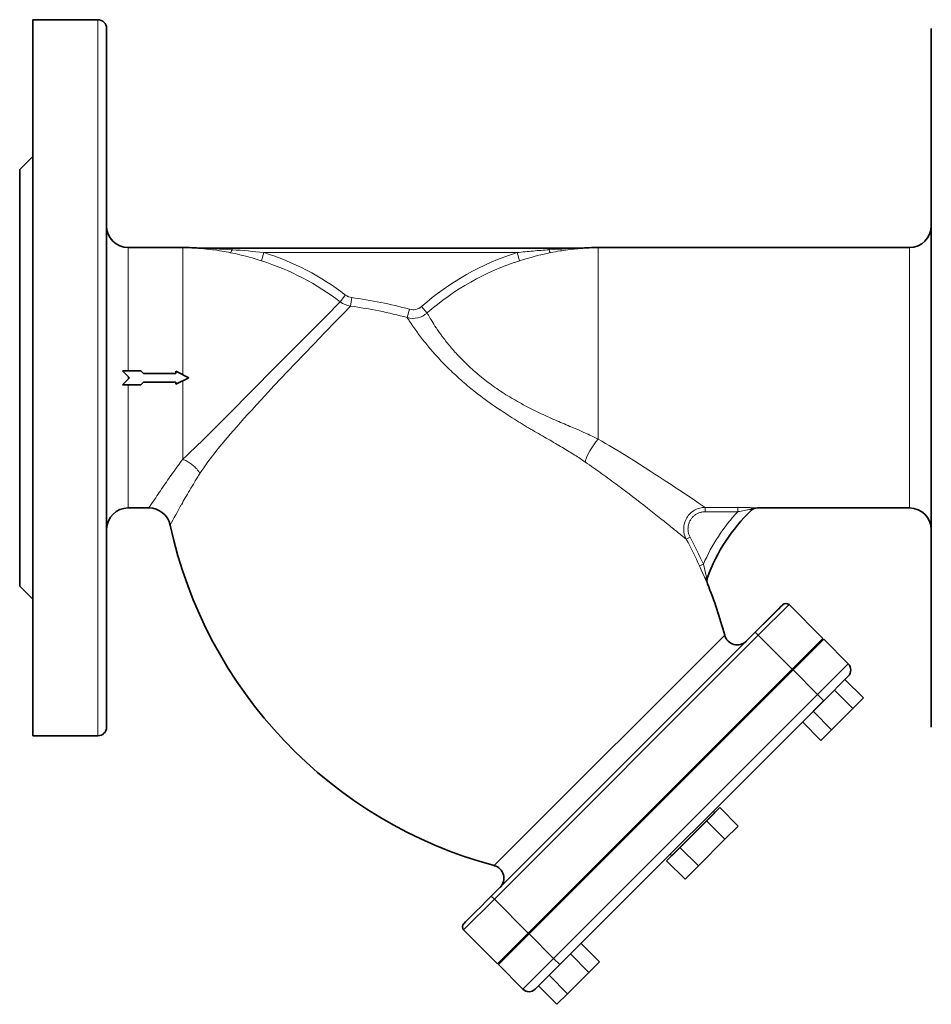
# Model space of a CAD drawing. Extents: x 227 to 1093, y 137 to 811.
# Tile 3 of 6: x 465 to 675, y 303 to 529. Entities that reach past the tile are written whole.
import ezdxf

# ---------------------------------------------------------------- set-up
doc = ezdxf.new("R2010")
doc.units = 0

msp = doc.modelspace()

# ---------------------------------------------------------------- linework, layer by layer
at = {"color": 7, "lineweight": 35}
for p, q in [((468.49, 446.93), (468.49, 529.43)), ((675.49, 527.43), (675.49, 446.93)), ((465.49, 398.93), (465.49, 494.93)), ((514.4, 476.78), (587.42, 476.78)), ((598.76, 476.93), (670.49, 476.93)), ((468.49, 364.43), (468.49, 446.93)), ((675.49, 446.93), (675.49, 366.43)), ((635.45, 416.93), (670.49, 416.93)), ((574.12, 327.48), (634.93, 388.3)), ((582.6, 319), (643.42, 379.81)), ((582.82, 318.79), (643.63, 379.6)), ((650.7, 372.53), (589.89, 311.72))]:
    msp.add_line(p, q, dxfattribs=at)
at = {"color": 7, "lineweight": 35, "ltscale": 0.375}
for p, q in [((468.49, 529.43), (483.49, 529.43)), ((468.49, 364.43), (483.49, 364.43))]:
    msp.add_line(p, q, dxfattribs=at)
at = {"color": 7, "lineweight": 13}
for p, q in [((483.49, 529.43), (483.49, 446.93)), ((490.49, 476.93), (490.49, 448.56)), ((503.06, 476.93), (503.06, 447.62)), ((598.76, 446.93), (598.76, 476.93)), ((670.49, 476.93), (670.49, 446.93)), ((580.06, 475.78), (521.76, 475.78)), ((483.49, 446.93), (483.49, 364.43)), ((670.49, 446.93), (670.49, 416.93)), ((490.49, 445.29), (490.49, 416.93)), ((574.83, 326.78), (635.64, 387.59)), ((627.89, 387.62), (578.04, 337.77)), ((649.28, 373.94), (588.47, 313.13))]:
    msp.add_line(p, q, dxfattribs=at)
at = {"color": 7, "lineweight": 35, "ltscale": 0.01781}
for p, q in [((485.49, 527.43), (485.49, 526.72)), ((485.49, 367.14), (485.49, 366.43))]:
    msp.add_line(p, q, dxfattribs=at)
at = {"color": 7, "lineweight": 35, "ltscale": 0.062691}
for p, q in [((485.49, 526.72), (485.49, 524.21)), ((485.49, 369.65), (485.49, 367.14))]:
    msp.add_line(p, q, dxfattribs=at)
at = {"color": 7, "lineweight": 35, "ltscale": 0.123012}
for p, q in [((485.49, 524.21), (485.49, 519.29)), ((485.49, 374.57), (485.49, 369.65))]:
    msp.add_line(p, q, dxfattribs=at)
at = {"color": 7, "lineweight": 35, "ltscale": 0.089108}
for p, q in [((485.49, 519.29), (485.49, 515.72)), ((485.49, 378.13), (485.49, 374.57))]:
    msp.add_line(p, q, dxfattribs=at)
at = {"color": 7, "lineweight": 35, "ltscale": 0.109882}
for p, q in [((485.49, 515.72), (485.49, 511.33)), ((485.49, 382.53), (485.49, 378.13))]:
    msp.add_line(p, q, dxfattribs=at)
at = {"color": 7, "lineweight": 35, "ltscale": 0.131968}
for p, q in [((485.49, 511.33), (485.49, 506.05)), ((485.49, 387.81), (485.49, 382.53))]:
    msp.add_line(p, q, dxfattribs=at)
at = {"color": 7, "lineweight": 35, "ltscale": 0.154745}
for p, q in [((485.49, 506.05), (485.49, 499.86)), ((485.49, 394), (485.49, 387.81))]:
    msp.add_line(p, q, dxfattribs=at)
at = {"color": 7, "lineweight": 35, "ltscale": 0.17738}
for p, q in [((485.49, 499.86), (485.49, 492.76)), ((485.49, 401.09), (485.49, 394))]:
    msp.add_line(p, q, dxfattribs=at)
at = {"color": 7, "lineweight": 35, "ltscale": 0.106066}
for p, q in [((465.49, 494.93), (468.49, 497.93)), ((493.4, 448.56), (489.15, 448.56)), ((493.4, 445.29), (489.15, 445.29)), ((465.49, 398.93), (468.49, 395.93))]:
    msp.add_line(p, q, dxfattribs=at)
at = {"color": 7, "lineweight": 35, "ltscale": 0.198848}
msp.add_line((485.49, 492.76), (485.49, 484.81), dxfattribs=at)
at = {"color": 7, "lineweight": 35, "ltscale": 0.218002}
for p, q in [((485.49, 484.81), (485.49, 476.09)), ((485.49, 417.77), (485.49, 409.05))]:
    msp.add_line(p, q, dxfattribs=at)
at = {"color": 7, "lineweight": 35, "ltscale": 0.314339}
msp.add_line((490.49, 476.93), (503.06, 476.93), dxfattribs=at)
at = {"color": 7, "lineweight": 13, "ltscale": 0.003145}
msp.add_line((506.08, 476.79), (506.21, 476.78), dxfattribs=at)
at = {"color": 7, "lineweight": 13, "ltscale": 0.028713}
msp.add_line((507.23, 476.78), (506.08, 476.79), dxfattribs=at)
at = {"color": 7, "lineweight": 13, "ltscale": 0.003091}
msp.add_line((506.21, 476.78), (506.08, 476.79), dxfattribs=at)
at = {"color": 7, "lineweight": 13, "ltscale": 0.009316}
for p, q in [((506.21, 476.78), (506.58, 476.75)), ((595.24, 476.75), (595.61, 476.78))]:
    msp.add_line(p, q, dxfattribs=at)
at = {"color": 7, "lineweight": 13, "ltscale": 0.009997}
msp.add_line((506.21, 476.78), (506.61, 476.77), dxfattribs=at)
at = {"color": 7, "lineweight": 13, "ltscale": 0.000174}
for p, q in [((506.21, 476.78), (506.21, 476.78)), ((595.61, 476.78), (595.61, 476.78))]:
    msp.add_line(p, q, dxfattribs=at)
at = {"color": 7, "lineweight": 13, "ltscale": 0.00917}
for p, q in [((506.57, 476.78), (506.21, 476.78)), ((595.61, 476.78), (595.25, 476.78))]:
    msp.add_line(p, q, dxfattribs=at)
at = {"color": 7, "lineweight": 35, "ltscale": 0.048164}
msp.add_line((506.57, 476.78), (508.5, 476.78), dxfattribs=at)
at = {"color": 7, "lineweight": 35, "ltscale": 0.048853}
msp.add_line((508.5, 476.78), (510.45, 476.78), dxfattribs=at)
at = {"color": 7, "lineweight": 35, "ltscale": 0.098744}
msp.add_line((510.45, 476.78), (514.4, 476.78), dxfattribs=at)
at = {"color": 7, "lineweight": 13, "ltscale": 0.008914}
for p, q in [((514.4, 476.42), (514.4, 476.78)), ((587.42, 476.78), (587.42, 476.42))]:
    msp.add_line(p, q, dxfattribs=at)
at = {"color": 7, "lineweight": 35, "ltscale": 0.098685}
msp.add_line((587.42, 476.78), (591.36, 476.78), dxfattribs=at)
at = {"color": 7, "lineweight": 35, "ltscale": 0.048645}
msp.add_line((591.36, 476.78), (593.31, 476.78), dxfattribs=at)
at = {"color": 7, "lineweight": 35, "ltscale": 0.048431}
msp.add_line((593.31, 476.78), (595.25, 476.78), dxfattribs=at)
at = {"color": 7, "lineweight": 13, "ltscale": 0.028711}
msp.add_line((594.59, 476.78), (595.74, 476.79), dxfattribs=at)
at = {"color": 7, "lineweight": 13, "ltscale": 0.009998}
msp.add_line((595.21, 476.77), (595.61, 476.78), dxfattribs=at)
at = {"color": 7, "lineweight": 13, "ltscale": 0.003143}
msp.add_line((595.61, 476.78), (595.74, 476.79), dxfattribs=at)
at = {"color": 7, "lineweight": 13, "ltscale": 0.003089}
msp.add_line((595.74, 476.79), (595.61, 476.78), dxfattribs=at)
at = {"color": 7, "lineweight": 13, "ltscale": 0.000223}
msp.add_line((595.61, 476.78), (595.61, 476.78), dxfattribs=at)
at = {"color": 7, "lineweight": 35, "ltscale": 0.233673}
for p, q in [((485.49, 476.09), (485.49, 466.74)), ((485.49, 427.11), (485.49, 417.77))]:
    msp.add_line(p, q, dxfattribs=at)
at = {"color": 7, "lineweight": 13, "ltscale": 0.049608}
for p, q in [((521.76, 475.78), (521.16, 473.89)), ((539.34, 464.42), (540.55, 466)), ((558.04, 463.34), (559.34, 461.85))]:
    msp.add_line(p, q, dxfattribs=at)
at = {"color": 7, "lineweight": 13, "ltscale": 0.049607}
msp.add_line((580.66, 473.89), (580.06, 475.78), dxfattribs=at)
at = {"color": 7, "lineweight": 35, "ltscale": 0.244801}
for p, q in [((485.49, 466.74), (485.49, 456.95)), ((485.49, 436.9), (485.49, 427.11))]:
    msp.add_line(p, q, dxfattribs=at)
at = {"color": 7, "lineweight": 13, "ltscale": 0.049755}
msp.add_line((541.69, 463.44), (541.96, 465.41), dxfattribs=at)
at = {"color": 7, "lineweight": 13, "ltscale": 0.049807}
msp.add_line((554.76, 460.79), (555.28, 462.71), dxfattribs=at)
at = {"color": 7, "lineweight": 35, "ltscale": 0.250581}
for p, q in [((485.49, 456.95), (485.49, 446.93)), ((485.49, 446.93), (485.49, 436.9))]:
    msp.add_line(p, q, dxfattribs=at)
at = {"color": 7, "lineweight": 35, "ltscale": 0.057852}
for p in [(489.15, 448.56), (489.15, 445.29)]:
    msp.add_line(p, (490.79, 446.93), dxfattribs=at)
at = {"color": 7, "lineweight": 13, "ltscale": 0.007603}
for p, q in [((490.49, 447.23), (490.49, 446.93)), ((490.49, 446.93), (490.49, 446.62))]:
    msp.add_line(p, q, dxfattribs=at)
at = {"color": 7, "lineweight": 35, "ltscale": 0.022496}
for p, q in [((494.03, 447.93), (493.4, 448.56)), ((494.03, 445.93), (493.4, 445.29))]:
    msp.add_line(p, q, dxfattribs=at)
at = {"color": 7, "lineweight": 35, "ltscale": 0.185244}
for p, q in [((501.44, 447.93), (494.03, 447.93)), ((501.44, 445.93), (494.03, 445.93))]:
    msp.add_line(p, q, dxfattribs=at)
at = {"color": 7, "lineweight": 35, "ltscale": 0.083853}
for q in [(501.44, 448.43), (501.44, 445.43)]:
    msp.add_line((504.44, 446.93), q, dxfattribs=at)
at = {"color": 7, "lineweight": 35, "ltscale": 0.0125}
for p, q in [((501.44, 447.93), (501.44, 448.43)), ((501.44, 445.43), (501.44, 445.93)), ((615.34, 337.17), (615.7, 336.82))]:
    msp.add_line(p, q, dxfattribs=at)
at = {"color": 7, "lineweight": 13, "ltscale": 0.353209}
msp.add_line((598.76, 432.8), (598.76, 446.93), dxfattribs=at)
at = {"color": 7, "lineweight": 13, "ltscale": 0.306852}
msp.add_line((503.06, 446.24), (503.06, 433.96), dxfattribs=at)
at = {"color": 7, "lineweight": 13, "ltscale": 0.145688}
msp.add_line((503.06, 433.96), (503.06, 428.14), dxfattribs=at)
at = {"color": 7, "lineweight": 13, "ltscale": 0.034442}
msp.add_line((495.27, 416.93), (496.02, 418.08), dxfattribs=at)
at = {"color": 7, "lineweight": 35, "ltscale": 0.119508}
msp.add_line((490.49, 416.93), (495.27, 416.93), dxfattribs=at)
at = {"color": 7, "lineweight": 13, "ltscale": 0.024883}
for p, q in [((623.42, 416.07), (623.42, 417.07)), ((630.94, 417.07), (630.94, 416.07))]:
    msp.add_line(p, q, dxfattribs=at)
at = {"color": 7, "lineweight": 13, "ltscale": 0.188145}
for p, q in [((623.42, 417.07), (630.94, 417.07)), ((630.94, 416.07), (623.42, 416.07))]:
    msp.add_line(p, q, dxfattribs=at)
at = {"color": 7, "lineweight": 13, "ltscale": 0.007126}
msp.add_line((633.88, 416.59), (634.08, 416.38), dxfattribs=at)
at = {"color": 7, "lineweight": 35, "ltscale": 5.3e-05}
msp.add_line((635.45, 416.93), (635.45, 416.93), dxfattribs=at)
at = {"color": 7, "lineweight": 13, "ltscale": 0.022962}
msp.add_line((618.58, 410.1), (617.87, 410.68), dxfattribs=at)
at = {"color": 7, "lineweight": 35, "ltscale": 0.198849}
msp.add_line((485.49, 409.05), (485.49, 401.09), dxfattribs=at)
at = {"color": 7, "lineweight": 13, "ltscale": 0.01479}
msp.add_line((619.04, 409.72), (618.58, 410.1), dxfattribs=at)
at = {"color": 7, "lineweight": 13, "ltscale": 0.024957}
msp.add_line((619.92, 410.19), (619.04, 409.72), dxfattribs=at)
at = {"color": 7, "lineweight": 13, "ltscale": 0.024955}
msp.add_line((622.08, 403.57), (622.98, 403.98), dxfattribs=at)
at = {"color": 7, "lineweight": 13, "ltscale": 0.077143}
msp.add_line((623.67, 400.97), (622.98, 403.98), dxfattribs=at)
at = {"color": 7, "lineweight": 13, "ltscale": 0.024743}
msp.add_line((622.49, 402.67), (622.08, 403.57), dxfattribs=at)
at = {"color": 7, "lineweight": 13, "ltscale": 0.023921}
msp.add_line((622.88, 401.8), (622.49, 402.67), dxfattribs=at)
at = {"color": 7, "lineweight": 13, "ltscale": 0.022274}
msp.add_line((623.25, 400.99), (622.88, 401.8), dxfattribs=at)
at = {"color": 7, "lineweight": 13, "ltscale": 0.010086}
msp.add_line((623.42, 400.62), (623.25, 400.99), dxfattribs=at)
at = {"color": 7, "lineweight": 13, "ltscale": 0.008964}
msp.add_line((623.57, 400.29), (623.42, 400.62), dxfattribs=at)
at = {"color": 7, "lineweight": 13, "ltscale": 0.007272}
msp.add_line((623.69, 400.03), (623.57, 400.29), dxfattribs=at)
at = {"color": 7, "lineweight": 13, "ltscale": 0.006276}
msp.add_line((623.91, 400.89), (623.67, 400.97), dxfattribs=at)
at = {"color": 7, "lineweight": 13, "ltscale": 0.005802}
msp.add_line((623.78, 399.82), (623.69, 400.03), dxfattribs=at)
at = {"color": 7, "lineweight": 35, "ltscale": 0.000128}
msp.add_line((623.93, 399.46), (623.93, 399.46), dxfattribs=at)
at = {"color": 7, "lineweight": 35, "ltscale": 3.1e-05}
msp.add_line((623.93, 399.46), (623.93, 399.46), dxfattribs=at)
at = {"color": 7, "lineweight": 35, "ltscale": 0.225174}
msp.add_line((641.3, 394.66), (634.93, 388.3), dxfattribs=at)
at = {"color": 7, "lineweight": 13, "ltscale": 0.250001}
msp.add_line((635.64, 387.59), (642.71, 394.66), dxfattribs=at)
at = {"color": 7, "lineweight": 35, "ltscale": 0.065199}
for p, q in [((638.41, 391.78), (640.26, 393.62)), ((568.79, 322.16), (570.64, 324))]:
    msp.add_line(p, q, dxfattribs=at)
at = {"color": 7, "lineweight": 35, "ltscale": 0.020878}
for p, q in [((640.26, 393.62), (640.85, 394.21)), ((568.2, 321.57), (568.79, 322.16))]:
    msp.add_line(p, q, dxfattribs=at)
at = {"color": 7, "lineweight": 35, "ltscale": 0.012042}
for p, q in [((640.85, 394.21), (641.19, 394.55)), ((567.86, 321.23), (568.2, 321.57))]:
    msp.add_line(p, q, dxfattribs=at)
at = {"color": 7, "lineweight": 35, "ltscale": 0.003757}
for p, q in [((641.19, 394.55), (641.29, 394.66)), ((567.75, 321.12), (567.86, 321.23))]:
    msp.add_line(p, q, dxfattribs=at)
at = {"color": 7, "lineweight": 35, "ltscale": 0.275}
msp.add_line((650.49, 386.88), (642.71, 394.66), dxfattribs=at)
at = {"color": 7, "lineweight": 35, "ltscale": 0.041879}
msp.add_line((636.09, 389.45), (637.27, 390.64), dxfattribs=at)
at = {"color": 7, "lineweight": 35, "ltscale": 0.0403}
for p, q in [((637.27, 390.64), (638.41, 391.78)), ((570.64, 324), (571.78, 325.14))]:
    msp.add_line(p, q, dxfattribs=at)
at = {"color": 7, "lineweight": 35, "ltscale": 0.040946}
for p, q in [((634.93, 388.3), (636.09, 389.45)), ((572.96, 326.33), (574.12, 327.48))]:
    msp.add_line(p, q, dxfattribs=at)
at = {"color": 7, "lineweight": 13, "ltscale": 0.024999}
for p, q in [((635.64, 387.59), (634.93, 388.3)), ((574.83, 326.78), (574.12, 327.48))]:
    msp.add_line(p, q, dxfattribs=at)
at = {"color": 7, "lineweight": 13, "ltscale": 0.275}
for p, q in [((635.64, 387.59), (643.42, 379.81)), ((582.6, 319), (574.83, 326.78))]:
    msp.add_line(p, q, dxfattribs=at)
at = {"color": 7, "lineweight": 35, "ltscale": 0.249999}
msp.add_line((650.49, 386.88), (643.42, 379.81), dxfattribs=at)
at = {"color": 7, "lineweight": 35, "ltscale": 0.25}
for p, q in [((643.63, 379.6), (650.7, 386.67)), ((575.75, 311.72), (582.82, 318.79))]:
    msp.add_line(p, q, dxfattribs=at)
at = {"color": 7, "lineweight": 35, "ltscale": 0.2}
for p, q in [((656.36, 381.01), (650.7, 386.67)), ((650.7, 372.53), (656.36, 378.18)), ((581.4, 306.06), (575.75, 311.72))]:
    msp.add_line(p, q, dxfattribs=at)
at = {"color": 7, "lineweight": 35, "ltscale": 0.0075}
for p, q in [((646.95, 383.35), (647.16, 383.13)), ((639.88, 376.27), (640.09, 376.06)), ((639.88, 376.27), (640.09, 376.06)), ((635.64, 372.03), (635.85, 371.82)), ((590.38, 326.78), (590.59, 326.57)), ((586.14, 322.53), (586.35, 322.32))]:
    msp.add_line(p, q, dxfattribs=at)
at = {"color": 7, "lineweight": 13, "ltscale": 0.2}
for p, q in [((643.63, 379.6), (649.28, 373.94)), ((588.47, 313.13), (582.82, 318.79))]:
    msp.add_line(p, q, dxfattribs=at)
at = {"color": 7, "lineweight": 13, "ltscale": 0.25}
for p, q in [((656.36, 381.01), (649.28, 373.94)), ((567.75, 319.71), (574.83, 326.78)), ((588.47, 313.13), (581.4, 306.06))]:
    msp.add_line(p, q, dxfattribs=at)
at = {"color": 7, "lineweight": 35, "ltscale": 0.15}
for p, q in [((659.84, 373.18), (655.6, 377.43)), ((657.39, 370.73), (653.15, 374.98)), ((652.49, 365.84), (648.25, 370.08)), ((645.8, 367.63), (650.04, 363.39)), ((645.8, 367.63), (650.04, 363.39)), ((631.01, 343.65), (626.77, 347.89)), ((627.95, 340.59), (623.71, 344.83)), ((621.83, 334.46), (617.58, 338.71)), ((599.03, 312.37), (594.79, 316.61)), ((584.99, 306.82), (589.23, 302.57)), ((584.99, 306.82), (589.23, 302.57))]:
    msp.add_line(p, q, dxfattribs=at)
at = {"color": 7, "lineweight": 35, "ltscale": 0.173204}
msp.add_line((653.15, 374.98), (648.25, 370.08), dxfattribs=at)
at = {"color": 7, "lineweight": 13, "ltscale": 0.05}
msp.add_line((649.28, 373.94), (650.7, 372.53), dxfattribs=at)
at = {"color": 7, "lineweight": 35, "ltscale": 0.086602}
for p, q in [((657.39, 370.73), (659.84, 373.18)), ((596.58, 309.92), (599.03, 312.37))]:
    msp.add_line(p, q, dxfattribs=at)
at = {"color": 7, "lineweight": 35, "ltscale": 0.173205}
for p, q in [((652.49, 365.84), (657.39, 370.73)), ((592.34, 314.17), (587.44, 309.27)), ((591.68, 305.02), (596.58, 309.92))]:
    msp.add_line(p, q, dxfattribs=at)
at = {"color": 7, "lineweight": 35, "ltscale": 0.086603}
for p, q in [((650.04, 363.39), (652.49, 365.84)), ((589.23, 302.57), (591.68, 305.02))]:
    msp.add_line(p, q, dxfattribs=at)
at = {"color": 7, "lineweight": 35, "ltscale": 0.108253}
for p, q in [((626.77, 347.89), (623.71, 344.83)), ((621.83, 334.46), (618.77, 331.4))]:
    msp.add_line(p, q, dxfattribs=at)
at = {"color": 7, "lineweight": 35, "ltscale": 0.349999}
msp.add_line((615.7, 336.82), (625.6, 346.72), dxfattribs=at)
at = {"color": 7, "lineweight": 35, "ltscale": 0.216506}
for p, q in [((623.71, 344.83), (617.58, 338.71)), ((627.95, 340.59), (621.83, 334.46))]:
    msp.add_line(p, q, dxfattribs=at)
at = {"color": 7, "lineweight": 35, "ltscale": 0.012499}
msp.add_line((625.24, 347.07), (625.6, 346.72), dxfattribs=at)
at = {"color": 7, "lineweight": 35, "ltscale": 0.108254}
for p, q in [((631.01, 343.65), (627.95, 340.59)), ((617.58, 338.71), (614.52, 335.64))]:
    msp.add_line(p, q, dxfattribs=at)
at = {"color": 7, "lineweight": 13, "ltscale": 0.114909}
msp.add_line((574.79, 334.52), (578.04, 337.77), dxfattribs=at)
at = {"color": 7, "lineweight": 35, "ltscale": 0.150001}
for p, q in [((618.77, 331.4), (614.52, 335.64)), ((596.58, 309.92), (592.34, 314.17)), ((591.68, 305.02), (587.44, 309.27))]:
    msp.add_line(p, q, dxfattribs=at)
at = {"color": 7, "lineweight": 35, "ltscale": 0.041878}
msp.add_line((571.78, 325.14), (572.96, 326.33), dxfattribs=at)
at = {"color": 7, "lineweight": 35, "ltscale": 0.274999}
msp.add_line((567.75, 319.71), (575.53, 311.93), dxfattribs=at)
at = {"color": 7, "lineweight": 35, "ltscale": 0.250001}
msp.add_line((582.6, 319), (575.53, 311.93), dxfattribs=at)
at = {"color": 7, "lineweight": 35, "ltscale": 0.007499}
msp.add_line((579.07, 315.46), (579.28, 315.25), dxfattribs=at)
msp.add_line((579.07, 315.46), (579.28, 315.25), dxfattribs=at)
at = {"color": 7, "lineweight": 13, "ltscale": 0.050001}
msp.add_line((589.89, 311.72), (588.47, 313.13), dxfattribs=at)
at = {"color": 7, "lineweight": 35, "ltscale": 0.036397}
msp.add_line((589.89, 311.72), (588.86, 310.69), dxfattribs=at)
at = {"color": 7, "lineweight": 35, "ltscale": 0.057953}
msp.add_line((586.79, 308.62), (585.15, 306.98), dxfattribs=at)
at = {"color": 7, "lineweight": 35, "ltscale": 0.035824}
msp.add_line((587.8, 309.63), (586.79, 308.62), dxfattribs=at)
at = {"color": 7, "lineweight": 35, "ltscale": 0.037224}
msp.add_line((588.86, 310.69), (587.8, 309.63), dxfattribs=at)
at = {"color": 7, "lineweight": 35, "ltscale": 0.010704}
msp.add_line((584.63, 306.46), (584.32, 306.15), dxfattribs=at)
at = {"color": 7, "lineweight": 35, "ltscale": 0.018559}
msp.add_line((585.15, 306.98), (584.63, 306.46), dxfattribs=at)
at = {"color": 7, "lineweight": 35, "ltscale": 0.003339}
msp.add_line((584.32, 306.15), (584.23, 306.06), dxfattribs=at)
at = {"color": 7, "lineweight": 13}
for points in [[(506.21, 476.78), (506.2, 476.78), (506.2, 476.78), (506.2, 476.78), (506.2, 476.78), (506.2, 476.78), (506.2, 476.78), (506.2, 476.78), (506.21, 476.78)], [(506.58, 476.75), (507.16, 476.71), (507.46, 476.68), (507.89, 476.65), (508.49, 476.59), (508.88, 476.55), (509.38, 476.49), (509.88, 476.43), (510.38, 476.37), (510.93, 476.29), (511.49, 476.21), (512.04, 476.12), (512.59, 476.03), (513.08, 475.94), (513.56, 475.85), (514.04, 475.75)], [(587.78, 475.75), (587.77, 475.76), (587.75, 475.77), (587.74, 475.78), (587.72, 475.8), (587.68, 475.84), (587.66, 475.88), (587.63, 475.93), (587.6, 475.98), (587.57, 476.03), (587.52, 476.16), (587.46, 476.31), (587.42, 476.42)], [(587.78, 475.75), (588.33, 475.86), (588.88, 475.96), (589.43, 476.06), (589.99, 476.15), (590.37, 476.21), (590.75, 476.27), (591.25, 476.34), (591.74, 476.41), (592.23, 476.47), (592.72, 476.52), (593.21, 476.58), (593.71, 476.63), (594.09, 476.66), (594.73, 476.71), (595.24, 476.75)], [(514.04, 475.75), (514.57, 475.64), (515.11, 475.53), (515.64, 475.4), (516.17, 475.28), (516.53, 475.19), (516.89, 475.1), (517.6, 474.92), (518.31, 474.73), (519.02, 474.53), (519.74, 474.32), (520.45, 474.11), (521.16, 473.89)], [(507.02, 424.89), (507.44, 425.54), (507.88, 426.2), (508.35, 426.87), (508.84, 427.55), (509.35, 428.23), (509.87, 428.92), (510.28, 429.44), (510.69, 429.96), (511.53, 431), (512.12, 431.72), (512.72, 432.44), (513.35, 433.19), (513.99, 433.94), (514.74, 434.8), (515.48, 435.65), (516.3, 436.58), (517.13, 437.51), (518.03, 438.51), (518.93, 439.5), (520.02, 440.69), (521.11, 441.88), (522.63, 443.52), (524.14, 445.14), (525.66, 446.76), (527.17, 448.36), (529.08, 450.36), (530.92, 452.29), (533.39, 454.86), (535.63, 457.18), (538.49, 460.15), (539.98, 461.68), (541.69, 463.44)], [(539.34, 464.42), (536.09, 461.15), (525.37, 450.34), (517.99, 442.9), (514.66, 439.54), (513.05, 437.92), (510.7, 435.58), (509.46, 434.34), (508.26, 433.15)], [(576.13, 439.51), (575.76, 439.76), (575.38, 440.02), (574.88, 440.36), (574.39, 440.71), (573.89, 441.05), (573.31, 441.47), (572.73, 441.89), (572.16, 442.32), (571.6, 442.74), (571.04, 443.17), (570.58, 443.53), (570.14, 443.88), (569.69, 444.24), (569.13, 444.7), (569.05, 444.76)], [(592.68, 435.54), (593.8, 435.06), (594.35, 434.82), (595.17, 434.47), (596, 434.1), (596.41, 433.91), (596.82, 433.73), (597.48, 433.42), (598.13, 433.11), (598.44, 432.96), (598.76, 432.8)], [(508.26, 433.15), (507.36, 432.27), (506.48, 431.42), (505.63, 430.59), (505.02, 430), (503.95, 428.98), (503.06, 428.14)], [(623.42, 417.07), (621.81, 418.15), (620.62, 418.95), (619.3, 419.84), (617.87, 420.78), (616.75, 421.53), (615.58, 422.3), (614.2, 423.21), (612.77, 424.13), (611.82, 424.75), (610.86, 425.36), (609.56, 426.19), (608.25, 427.02), (606.93, 427.85), (605.33, 428.85), (603.71, 429.84), (602.07, 430.83), (601.25, 431.33), (600.42, 431.82), (599.59, 432.31), (598.76, 432.8)], [(503.06, 428.14), (503.29, 428.04), (503.52, 427.94), (503.75, 427.83), (503.97, 427.71), (504.19, 427.59), (504.41, 427.46), (504.62, 427.32), (504.84, 427.18), (505.04, 427.03), (505.24, 426.87), (505.44, 426.71), (505.63, 426.55), (505.81, 426.38), (505.99, 426.21), (506.08, 426.12), (506.16, 426.03), (506.27, 425.91), (506.38, 425.79), (506.48, 425.66), (506.6, 425.51), (506.72, 425.36), (506.82, 425.2), (506.92, 425.05), (507.02, 424.89)], [(619.92, 410.19), (619.83, 410.35), (619.76, 410.51), (619.69, 410.68), (619.63, 410.85), (619.58, 411.02), (619.54, 411.19), (619.5, 411.37), (619.47, 411.55), (619.45, 411.72), (619.44, 411.9), (619.43, 412.08), (619.44, 412.26), (619.45, 412.44), (619.47, 412.61), (619.49, 412.79), (619.53, 412.96), (619.57, 413.13), (619.62, 413.3), (619.68, 413.47), (619.74, 413.64), (619.81, 413.8), (619.89, 413.96), (619.98, 414.11), (620.07, 414.26), (620.17, 414.41), (620.28, 414.55), (620.39, 414.69), (620.51, 414.82), (620.63, 414.95), (620.76, 415.07), (620.89, 415.18), (621.03, 415.29), (621.18, 415.39), (621.33, 415.49), (621.48, 415.58), (621.64, 415.66), (621.8, 415.73), (621.96, 415.8), (622.13, 415.86), (622.3, 415.92), (622.47, 415.96), (622.65, 416), (622.82, 416.03), (623, 416.05), (623.14, 416.06), (623.28, 416.07), (623.42, 416.07)], [(633.88, 416.59), (633.93, 416.65), (633.98, 416.71), (634.03, 416.77), (634.09, 416.82), (634.15, 416.86), (634.21, 416.9), (634.27, 416.92), (634.34, 416.95), (634.41, 416.96), (634.47, 416.97)], [(623.57, 400.29), (623.55, 400.36), (623.54, 400.42), (623.53, 400.49), (623.53, 400.56), (623.54, 400.63), (623.55, 400.7), (623.57, 400.77), (623.6, 400.84), (623.63, 400.91), (623.67, 400.97)]]:
    msp.add_lwpolyline(points, dxfattribs=at)
at = {"color": 7, "lineweight": 35}
for centre, radius, start, end in [((483.49, 527.43), 2, 0, 90), ((490.49, 481.93), 5, 180, 270), ((670.49, 481.93), 5, 270, 0), ((503.06, 416.93), 60, 86.0137, 90), ((507.37, 478.78), 2, 266.0137, 270), ((594.45, 478.78), 2, 269.9999, 273.9863), ((598.76, 416.93), 60, 90, 93.9863), ((490.49, 411.93), 5, 90, 178.6145), ((495.27, 411.93), 5, 12.1972, 89.9979), ((661.52, 387.29), 40, 133.3283, 160.1223), ((635.45, 414.93), 2, 89.9961, 133.3322), ((670.49, 411.93), 5, 0, 90), ((601.81, 434.95), 104, 192.194, 254.9455), ((625.79, 400.21), 2, 160.1185, 201.9047), ((527.46, 360.61), 104, 15.0545, 21.9364), ((642, 393.95), 1, 45, 135), ((630.79, 388.4), 3, 195.0545, 314.9971), ((654.94, 379.6), 2, 315, 45), ((483.49, 366.43), 2, 270, 0), ((574.01, 331.62), 3, 315.1175, 74.9319), ((568.46, 320.41), 1, 135, 225), ((582.82, 307.47), 2, 225, 315)]:
    msp.add_arc(centre, radius, start, end, dxfattribs=at)
at = {"color": 7, "lineweight": 13}
for centre, radius, start, end in [((506.57, 476.69), 0.0835, 59.2697, 89.0859), ((506.55, 476.87), 0.128, 285.0988, 301.9891), ((502.17, 288.23), 188.59, 86.2792, 88.6481), ((500.88, 279.62), 197.27, 83.9248, 86.0693), ((600.3, 287.7), 189.16, 93.9046, 95.0209), ((599.66, 288.19), 188.63, 91.3519, 93.7203), ((595.25, 476.69), 0.0835, 90.9124, 120.7279), ((595.27, 476.88), 0.128, 238.0336, 254.9156), ((503.06, 416.93), 61.75, 52.6192, 72.3737), ((598.76, 416.92), 61.76, 107.6277, 131.2631), ((601.73, 271.4), 205.52, 95.0209, 96.0518), ((601.76, 407.98), 69.2, 101.6534, 107.7493), ((503.06, 416.93), 59.76, 52.6192, 72.3737), ((598.76, 416.93), 59.77, 107.6264, 131.2645), ((542.36, 468.37), 2.99, 232.6424, 262.2859), ((527.84, 361.55), 104.82, 74.8223, 82.2583), ((542.38, 468.39), 5, 232.5765, 262.0796), ((527.81, 361.49), 102.88, 78.5292, 82.2443), ((556.07, 465.59), 2.99, 254.7563, 311.1956), ((527.75, 361.19), 103.2, 74.8239, 78.5296), ((556.05, 465.61), 5, 255.0094, 311.1816), ((609.61, 495.95), 65.15, 212.6599, 213.4082), ((604.5, 487.03), 51.7, 209.1476, 210.0191), ((603.3, 486.33), 50.31, 210.0127, 211.5238), ((611.63, 497.23), 67.55, 213.3716, 218.516), ((602.75, 486), 49.67, 211.5271, 213.6608), ((602.94, 486.13), 49.89, 213.662, 216.3503), ((602.98, 486.15), 49.94, 216.348, 219.5431), ((611.35, 497.01), 67.19, 218.5185, 221.1506), ((603.3, 486.43), 50.37, 219.5493, 223.1528), ((612.08, 497.64), 68.15, 221.1475, 224.1077), ((604.02, 487.11), 51.36, 223.1562, 227.0421), ((613.67, 499.17), 70.36, 224.107, 227.2651), ((605.32, 488.52), 53.28, 227.0491, 231.0648), ((616.48, 502.22), 74.51, 227.2684, 230.4644), ((607.37, 491.06), 56.54, 231.0725, 235.0485), ((610.37, 495.37), 61.8, 235.0575, 238.8128), ((615.02, 503.08), 70.79, 238.8245, 242.152), ((623.1, 518.41), 88.13, 242.1632, 244.8224), ((643.27, 539.95), 120.81, 236.2414, 238.3686), ((642.25, 559.24), 133.23, 244.841, 246.5482), ((678.43, 597.1), 187.92, 238.3793, 239.7159), ((757.59, 825.13), 423.05, 246.5489, 247.0572), ((905.77, 986.63), 638.93, 239.72653, 240.09796), ((435.68, 169.02), 304.19, 59.4031, 60.1135), ((520.87, 313.32), 136.61, 58.6314, 59.354), ((539.79, 344.36), 100.26, 57.7056, 58.6254), ((556.93, 371.41), 68.24, 55.3107, 57.7422), ((626.4, 334.89), 154.62, 142.91, 144.5915), ((443.84, 208.96), 266.18, 54.1896, 55.1959), ((651.41, 317.04), 185.35, 144.5733, 145.7627), ((631.56, 346.47), 147.17, 147.8034, 148.2638), ((423.39, 180.6), 301.14, 53.3211, 54.1914), ((647.5, 336.69), 165.88, 148.686, 149.4458), ((641.75, 340.18), 159.15, 148.2685, 148.6834), ((389.68, 135.53), 357.43, 51.9178, 53.3023), ((676.72, 299.77), 215.99, 145.7549, 146.7868), ((665.05, 326.28), 186.28, 149.4328, 150.0585), ((715.22, 297.89), 243.93, 150.5935, 151.8471), ((681.3, 316.9), 205.04, 150.0522, 150.5658), ((346.02, 79.45), 428.49, 51.4283, 51.948), ((623.41, 412.1), 4.97, 119.5309, 149.316), ((623.43, 412.06), 5.01, 90.1264, 119.511), ((661.46, 387.33), 41.92, 136.7214, 146.6643), ((630.94, 357.01), 60.06, 88.1825, 90.0004), ((642.64, 358.13), 59.12, 98.5229, 101.4155), ((630.96, 357.3), 59.77, 87.3471, 88.1857), ((630.96, 357.35), 59.72, 86.6349, 87.3538), ((636.41, 409.89), 7.16, 103.9588, 110.6264), ((636.11, 443.3), 26.39, 266.4443, 267.687), ((635.46, 413.54), 3.39, 90.2268, 103.3855), ((635.46, 427.71), 10.79, 267.7706, 269.9385), ((311.53, 36.22), 483.8, 51.0254, 51.4268), ((623.42, 412.09), 4.98, 149.349, 178.9679), ((269.69, -15.38), 550.23, 50.7442, 51.018), ((623.47, 412.09), 5.03, 178.9748, 208.1085), ((527.58, 360.7), 103.77, 24.4003, 28.1906), ((527.57, 360.7), 104.77, 24.3997, 28.1898), ((661.45, 387.32), 41.92, 146.6455, 156.5884), ((629.85, 401.07), 6.17, 180.8882, 188.2686), ((627.01, 400.69), 3.31, 188.7859, 201.7422), ((610.78, 394.15), 14.18, 21.9691, 23.531)]:
    msp.add_arc(centre, radius, start, end, dxfattribs=at)
for centre, major_axis, ratio, start_param, end_param in [((514.4, 477.7), (-0.4, -1.95), 0.166389, 0.104766, 0.889851), ((598.76, 430.45), (-2.82, -4.13), 0.288122, 4.312829, 5.674973)]:
    msp.add_ellipse(centre, major_axis=major_axis, ratio=ratio, start_param=start_param, end_param=end_param, dxfattribs=at)

doc.saveas('drawing.dxf')
